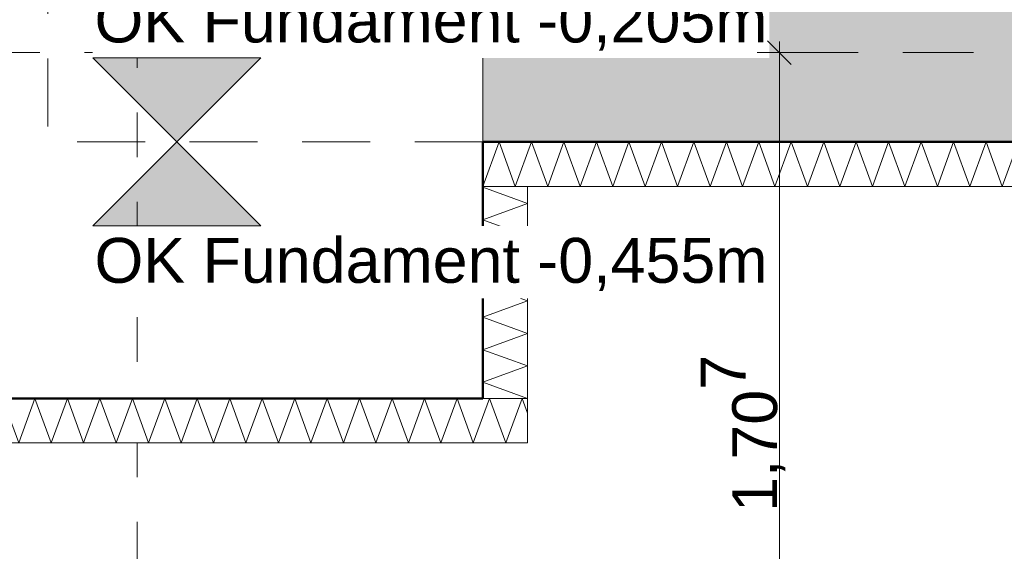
# Model space of a CAD drawing. Header units: metres. Extents: x -273 to 6, y -183 to 13.
# Tile 17 of 256: x -175.68 to -173.48, y -40.56 to -39.37. Entities that reach past the tile are written whole.
import ezdxf

# ---------------------------------------------------------------- set-up
doc = ezdxf.new("R2010")
doc.units = ezdxf.units.M
doc.header["$LTSCALE"] = 0.05
doc.header["$PDMODE"] = 1
doc.header["$PDSIZE"] = -2
doc.linetypes.add('ISO-02 Strichlinie', pattern=[3.81, 3.048, -0.762])
doc.linetypes.add('Linienart-53', pattern=[5.291531, 3.175, -1.058062, 0.352704, -0.705764])
doc.layers.get('0').update_dxf_attribs({"lineweight": 25})
for name, color, linetype, lineweight, true_color in [('00 -Bauelemente -Dämmung innen', 7, 'Continuous', 9, 0xff7fe6), ('30 -32 Gründung- 2 Flachgründungen u. Bodenplatten', 7, 'Continuous', 9, 0xff6633), ('30 -32 Gründung-4 Frostschürze', 7, 'Continuous', 9, 0x66aaff), ('70 -72 Beschriftung- 1 Beschriftung allgemein', 7, 'Continuous', 9, 0xff6633), ('70 -76 Bemaßung- 2 Allgemein', 7, 'Continuous', 5, 0x6666cc)]:
    doc.layers.add(name, color=color, linetype=linetype, lineweight=lineweight, true_color=true_color)
doc.layers.add('70 -71 Achsen- 1 Gebäudeachsen', color=7, linetype='Linienart-53', lineweight=18)
doc.layers.add('Keine', color=7, linetype='Continuous', lineweight=9)
doc.styles.add('Arial', font='arial.ttf')
doc.dimstyles.new('k+k_klein', dxfattribs={"dimtxt": 0.100689, "dimasz": 0.05302, "dimexe": 0.05, "dimexo": 0.15, "dimgap": 0.005, "dimtad": 1, "dimdec": 3, "dimtxsty": 'Arial', "dimblk": 'VW_SLASH-2', "dimblk1": 'VW_SLASH-2', "dimblk2": 'VW_SLASH-2', "dimcen": 0, "dimdle": 0.025, "dimadec": 3, "dimazin": 0, "dimtfac": 0.75, "dimtdec": 3, "dimtix": 1, "dimtmove": 0, "dimatfit": 0, "dimldrblk": 'VW_FILLEDARROW', "dimfxl": 0.1, "dimfxlon": 1, "dimfrac": 2, "dimtolj": 1, "dimarcsym": 0})

# ---------------------------------------------------------------- blocks, each defined once
blk = doc.blocks.new('_Achsen (3D)')
at = {"layer": '70 -71 Achsen- 1 Gebäudeachsen', "transparency": 33554687}
for p, q in [((-175.421, 3.8), (-175.421, -46.172)), ((-179.668, -39.447), (3.826, -39.447))]:
    blk.add_line(p, q, dxfattribs=at)
blk = doc.blocks.new('Gruppe-544')
at = {"color": 255, "linetype": 'Continuous', "lineweight": 5}
blk.add_wipeout([(-174.646, -39.747), (-168.596, -39.747), (-168.596, -39.647), (-174.646, -39.647)], dxfattribs=at).dxf.layer = '00 -Bauelemente -Dämmung innen'
blk = doc.blocks.new('Gruppe-545')
at = {"layer": '00 -Bauelemente -Dämmung innen', "color": 7, "transparency": 33554687, "flags": 128}
blk.add_lwpolyline([(-174.646, -39.747), (-174.6096, -39.647), (-174.5732, -39.747), (-174.5368, -39.647), (-174.5004, -39.747), (-174.464, -39.647), (-174.4276, -39.747), (-174.3912, -39.647), (-174.3548, -39.747), (-174.3184, -39.647), (-174.282, -39.747), (-174.2456, -39.647), (-174.2092, -39.747), (-174.1728, -39.647), (-174.1364, -39.747), (-174.1, -39.647), (-174.0636, -39.747), (-174.0273, -39.647), (-173.9909, -39.747), (-173.9545, -39.647), (-173.9181, -39.747), (-173.8817, -39.647), (-173.8453, -39.747), (-173.8089, -39.647), (-173.7725, -39.747), (-173.7361, -39.647), (-173.6997, -39.747), (-173.6633, -39.647), (-173.6269, -39.747), (-173.5905, -39.647), (-173.5541, -39.747), (-173.5177, -39.647), (-173.4813, -39.747), (-173.4449, -39.647)], dxfattribs=at)
blk = doc.blocks.new('Gruppe-546')
at = {"layer": '00 -Bauelemente -Dämmung innen', "color": 7, "linetype": 'Continuous', "lineweight": 9, "transparency": 33554687}
blk.add_line((-174.646, -39.647), (-174.646, -39.747), dxfattribs=at)
blk = doc.blocks.new('Gruppe-548')
at = {"color": 7, "transparency": 33554687}
blk.add_blockref('Gruppe-546', (0, 0), dxfattribs=at)
blk = doc.blocks.new('Gruppe-549')
at = {"layer": '00 -Bauelemente -Dämmung innen', "color": 7, "linetype": 'Continuous', "lineweight": 9, "transparency": 33554687}
blk.add_line((-168.596, -39.647), (-174.646, -39.647), dxfattribs=at)
blk = doc.blocks.new('Gruppe-550')
at = {"layer": '00 -Bauelemente -Dämmung innen', "color": 7, "linetype": 'Continuous', "lineweight": 9, "transparency": 33554687}
blk.add_line((-174.646, -39.747), (-168.596, -39.747), dxfattribs=at)
blk = doc.blocks.new('Gruppe-551')
at = {"color": 7, "transparency": 33554687}
for name in ['Gruppe-549', 'Gruppe-550']:
    blk.add_blockref(name, (0, 0), dxfattribs=at)
blk = doc.blocks.new('Gruppe-552')
at = {"layer": '00 -Bauelemente -Dämmung innen', "color": 7}
blk.add_blockref('Gruppe-544', (0, 0), dxfattribs=at)
at = {"color": 7, "transparency": 33554687}
for name in ['Gruppe-548', 'Gruppe-551']:
    blk.add_blockref(name, (0, 0), dxfattribs=at)
at = {"layer": '00 -Bauelemente -Dämmung innen', "color": 7, "transparency": 33554687}
blk.add_blockref('Gruppe-545', (0, 0), dxfattribs=at)
blk = doc.blocks.new('Gruppe-553')
at = {"layer": '00 -Bauelemente -Dämmung innen', "color": 7, "transparency": 33554687}
blk.add_blockref('Gruppe-552', (0, 0), dxfattribs=at)
at = {"layer": '00 -Bauelemente -Dämmung innen', "color": 0, "flags": 1}
for tag in ['prm0_value', 'prm1_value', 'prm2_value', 'prm3_value', 'prm4_value', 'prm5_value', 'prm6_value', 'IFC_UUID', 'instanceID', 'prm0_name', 'prm0_type', 'prm1_name', 'prm1_type', 'prm2_name', 'prm2_type', 'prm3_name', 'prm3_type', 'prm4_name', 'prm4_type', 'prm5_name', 'prm5_type', 'prm6_name', 'prm6_type']:
    blk.add_attdef(tag, (-174.646, -39.747), '', height=0.00018, dxfattribs=at)
blk = doc.blocks.new('Gruppe-1894')
at = {"color": 255, "linetype": 'Continuous', "lineweight": 5}
blk.add_wipeout([(-174.546, -40.222), (-174.546, -39.747), (-174.646, -39.747), (-174.646, -40.222)], dxfattribs=at).dxf.layer = '00 -Bauelemente -Dämmung innen'
blk = doc.blocks.new('Gruppe-1895')
at = {"layer": '00 -Bauelemente -Dämmung innen', "color": 7, "transparency": 33554687, "flags": 128}
blk.add_lwpolyline([(-174.546, -40.222), (-174.646, -40.1856), (-174.546, -40.1492), (-174.646, -40.1129), (-174.546, -40.0765), (-174.646, -40.0401), (-174.546, -40.0037), (-174.646, -39.9673), (-174.546, -39.9309), (-174.646, -39.8945), (-174.546, -39.8581), (-174.646, -39.8217), (-174.546, -39.7853), (-174.646, -39.7489), (-174.6409, -39.747)], dxfattribs=at)
blk = doc.blocks.new('Gruppe-1896')
at = {"layer": '00 -Bauelemente -Dämmung innen', "color": 7, "linetype": 'Continuous', "lineweight": 9, "transparency": 33554687}
blk.add_line((-174.646, -40.222), (-174.546, -40.222), dxfattribs=at)
blk = doc.blocks.new('Gruppe-1897')
at = {"layer": '00 -Bauelemente -Dämmung innen', "color": 7, "linetype": 'Continuous', "lineweight": 9, "transparency": 33554687}
blk.add_line((-174.546, -39.747), (-174.646, -39.747), dxfattribs=at)
blk = doc.blocks.new('Gruppe-1898')
at = {"color": 7, "transparency": 33554687}
for name in ['Gruppe-1897', 'Gruppe-1896']:
    blk.add_blockref(name, (0, 0), dxfattribs=at)
blk = doc.blocks.new('Gruppe-1899')
at = {"layer": '00 -Bauelemente -Dämmung innen', "color": 7, "linetype": 'Continuous', "lineweight": 9, "transparency": 33554687}
blk.add_line((-174.646, -39.747), (-174.646, -40.222), dxfattribs=at)
blk = doc.blocks.new('Gruppe-1900')
at = {"layer": '00 -Bauelemente -Dämmung innen', "color": 7, "linetype": 'Continuous', "lineweight": 9, "transparency": 33554687}
blk.add_line((-174.546, -40.222), (-174.546, -39.747), dxfattribs=at)
blk = doc.blocks.new('Gruppe-1901')
at = {"color": 7, "transparency": 33554687}
for name in ['Gruppe-1899', 'Gruppe-1900']:
    blk.add_blockref(name, (0, 0), dxfattribs=at)
blk = doc.blocks.new('Gruppe-1902')
at = {"layer": '00 -Bauelemente -Dämmung innen', "color": 7}
blk.add_blockref('Gruppe-1894', (0, 0), dxfattribs=at)
at = {"color": 7, "transparency": 33554687}
for name in ['Gruppe-1898', 'Gruppe-1901']:
    blk.add_blockref(name, (0, 0), dxfattribs=at)
at = {"layer": '00 -Bauelemente -Dämmung innen', "color": 7, "transparency": 33554687}
blk.add_blockref('Gruppe-1895', (0, 0), dxfattribs=at)
blk = doc.blocks.new('Gruppe-1903')
at = {"layer": '00 -Bauelemente -Dämmung innen', "color": 7, "transparency": 33554687}
blk.add_blockref('Gruppe-1902', (0, 0), dxfattribs=at)
at = {"layer": '00 -Bauelemente -Dämmung innen', "color": 0, "flags": 1}
for tag in ['prm0_value', 'prm1_value', 'prm2_value', 'prm3_value', 'prm4_value', 'prm5_value', 'prm6_value', 'IFC_UUID', 'instanceID', 'prm0_name', 'prm0_type', 'prm1_name', 'prm1_type', 'prm2_name', 'prm2_type', 'prm3_name', 'prm3_type', 'prm4_name', 'prm4_type', 'prm5_name', 'prm5_type', 'prm6_name', 'prm6_type']:
    blk.add_attdef(tag, (-174.646, -40.222), '', height=0.00018, dxfattribs=at)
blk = doc.blocks.new('Gruppe-1904')
at = {"color": 255, "linetype": 'Continuous', "lineweight": 5}
blk.add_wipeout([(-176.196, -40.322), (-174.546, -40.322), (-174.546, -40.222), (-176.196, -40.222)], dxfattribs=at).dxf.layer = '00 -Bauelemente -Dämmung innen'
blk = doc.blocks.new('Gruppe-1905')
at = {"layer": '00 -Bauelemente -Dämmung innen', "color": 7, "transparency": 33554687, "flags": 128}
blk.add_lwpolyline([(-176.196, -40.322), (-176.1596, -40.222), (-176.1232, -40.322), (-176.0868, -40.222), (-176.0504, -40.322), (-176.014, -40.222), (-175.9776, -40.322), (-175.9412, -40.222), (-175.9048, -40.322), (-175.8684, -40.222), (-175.832, -40.322), (-175.7956, -40.222), (-175.7592, -40.322), (-175.7228, -40.222), (-175.6864, -40.322), (-175.65, -40.222), (-175.6136, -40.322), (-175.5773, -40.222), (-175.5409, -40.322), (-175.5045, -40.222), (-175.4681, -40.322), (-175.4317, -40.222), (-175.3953, -40.322), (-175.3589, -40.222), (-175.3225, -40.322), (-175.2861, -40.222), (-175.2497, -40.322), (-175.2133, -40.222), (-175.1769, -40.322), (-175.1405, -40.222), (-175.1041, -40.322), (-175.0677, -40.222), (-175.0313, -40.322), (-174.9949, -40.222), (-174.9585, -40.322), (-174.9221, -40.222), (-174.8857, -40.322), (-174.8493, -40.222), (-174.8129, -40.322), (-174.7765, -40.222), (-174.7401, -40.322), (-174.7037, -40.222), (-174.6673, -40.322), (-174.6309, -40.222), (-174.5945, -40.322), (-174.5581, -40.222), (-174.546, -40.2554)], dxfattribs=at)
blk = doc.blocks.new('Gruppe-1906')
at = {"layer": '00 -Bauelemente -Dämmung innen', "color": 7, "linetype": 'Continuous', "lineweight": 9, "transparency": 33554687}
blk.add_line((-176.196, -40.222), (-176.196, -40.322), dxfattribs=at)
blk = doc.blocks.new('Gruppe-1907')
at = {"layer": '00 -Bauelemente -Dämmung innen', "color": 7, "linetype": 'Continuous', "lineweight": 9, "transparency": 33554687}
blk.add_line((-174.546, -40.322), (-174.546, -40.222), dxfattribs=at)
blk = doc.blocks.new('Gruppe-1908')
at = {"color": 7, "transparency": 33554687}
for name in ['Gruppe-1906', 'Gruppe-1907']:
    blk.add_blockref(name, (0, 0), dxfattribs=at)
blk = doc.blocks.new('Gruppe-1909')
at = {"layer": '00 -Bauelemente -Dämmung innen', "color": 7, "linetype": 'Continuous', "lineweight": 9, "transparency": 33554687}
blk.add_line((-174.546, -40.222), (-176.196, -40.222), dxfattribs=at)
blk = doc.blocks.new('Gruppe-1910')
at = {"layer": '00 -Bauelemente -Dämmung innen', "color": 7, "linetype": 'Continuous', "lineweight": 9, "transparency": 33554687}
blk.add_line((-176.196, -40.322), (-174.546, -40.322), dxfattribs=at)
blk = doc.blocks.new('Gruppe-1911')
at = {"color": 7, "transparency": 33554687}
for name in ['Gruppe-1909', 'Gruppe-1910']:
    blk.add_blockref(name, (0, 0), dxfattribs=at)
blk = doc.blocks.new('Gruppe-1912')
at = {"layer": '00 -Bauelemente -Dämmung innen', "color": 7}
blk.add_blockref('Gruppe-1904', (0, 0), dxfattribs=at)
at = {"color": 7, "transparency": 33554687}
for name in ['Gruppe-1908', 'Gruppe-1911']:
    blk.add_blockref(name, (0, 0), dxfattribs=at)
at = {"layer": '00 -Bauelemente -Dämmung innen', "color": 7, "transparency": 33554687}
blk.add_blockref('Gruppe-1905', (0, 0), dxfattribs=at)
blk = doc.blocks.new('Gruppe-1913')
at = {"layer": '00 -Bauelemente -Dämmung innen', "color": 7, "transparency": 33554687}
blk.add_blockref('Gruppe-1912', (0, 0), dxfattribs=at)
at = {"layer": '00 -Bauelemente -Dämmung innen', "color": 0, "flags": 1}
for tag in ['prm0_value', 'prm1_value', 'prm2_value', 'prm3_value', 'prm4_value', 'prm5_value', 'prm6_value', 'IFC_UUID', 'instanceID', 'prm0_name', 'prm0_type', 'prm1_name', 'prm1_type', 'prm2_name', 'prm2_type', 'prm3_name', 'prm3_type', 'prm4_name', 'prm4_type', 'prm5_name', 'prm5_type', 'prm6_name', 'prm6_type']:
    blk.add_attdef(tag, (-176.196, -40.322), '', height=0.00018, dxfattribs=at)
blk = doc.blocks.new('Gruppe-2378')
at = {"layer": '30 -32 Gründung- 2 Flachgründungen u. Bodenplatten', "flags": 128}
blk.add_lwpolyline([(-176.196, -38.672), (-174.646, -38.672), (-174.646, -40.222), (-176.196, -40.222)], close=True, dxfattribs=at)
at = {"color": 255}
blk.add_wipeout([(-176.1521, -38.8434), (-175.2238, -38.8434), (-175.2238, -38.6811), (-176.1521, -38.6811)], dxfattribs=at).dxf.layer = '70 -72 Beschriftung- 1 Beschriftung allgemein'
at = {"layer": '70 -72 Beschriftung- 1 Beschriftung allgemein', "insert": (-176.1521, -38.7081), "char_height": 0.100689, "attachment_point": 1, "line_spacing_factor": 0.970891, "style": 'Arial'}
blk.add_mtext('EF 1,55/1,55m', dxfattribs=at)
at = {"color": 255}
blk.add_wipeout([(-176.1521, -39.3302), (-174.8668, -39.3302), (-174.8668, -38.8434), (-176.1521, -38.8434)], dxfattribs=at).dxf.layer = '70 -72 Beschriftung- 1 Beschriftung allgemein'
at = {"layer": '70 -72 Beschriftung- 1 Beschriftung allgemein', "insert": (-176.1521, -38.8704), "char_height": 0.100689, "attachment_point": 1, "line_spacing_factor": 0.970891, "style": 'Arial'}
blk.add_mtext('OK innen=-0,205m\\POK außen=-0,455m \\PUK=-1,455m', dxfattribs=at)
blk = doc.blocks.new('_FU_2D LP5 (2D)')
at = {"layer": '00 -Bauelemente -Dämmung innen', "color": 7}
blk.add_blockref('Gruppe-553', (0, 0), dxfattribs=at)
at = {"layer": '30 -32 Gründung-4 Frostschürze', "linetype": 'Continuous', "lineweight": 0, "transparency": 33554534}
blk.add_hatch(color=161, dxfattribs=at).paths.add_polyline_path([(-168.59599996, -39.64704198), (-174.64599996, -39.64704198), (-174.64599996, -39.34704198), (-168.59599996, -39.34704198)])
at = {"layer": '30 -32 Gründung- 2 Flachgründungen u. Bodenplatten', "linetype": 'ISO-02 Strichlinie', "flags": 128}
blk.add_lwpolyline([(-174.64599996, -39.64704198), (-175.62099996, -39.64704198), (-175.62099996, -38.67204198)], dxfattribs=at)
at = {"layer": '30 -32 Gründung-4 Frostschürze', "flags": 128}
blk.add_lwpolyline([(-168.59599996, -39.64704198), (-174.64599996, -39.64704198), (-174.64599996, -39.34704198), (-168.59599996, -39.34704198)], close=True, dxfattribs=at)
at = {"layer": '00 -Bauelemente -Dämmung innen', "color": 7}
blk.add_blockref('Gruppe-1903', (0, 0), dxfattribs=at)
blk.add_blockref('Gruppe-1913', (0, 0), dxfattribs=at)
at = {"layer": '30 -32 Gründung- 2 Flachgründungen u. Bodenplatten', "color": 7}
blk.add_blockref('Gruppe-2378', (0, 0), dxfattribs=at)
at = {"layer": '70 -72 Beschriftung- 1 Beschriftung allgemein', "color": 103, "lineweight": 50, "true_color": 0x66cc7f, "flags": 128}
blk.add_lwpolyline([(-176.02099996, -11.09704198), (-176.02099996, -12.29704198), (-175.62099996, -12.29704198), (-175.62099996, -18.69704198), (-176.67099996, -18.69704198), (-176.67099996, -24.19704197), (-175.62099996, -24.19704198), (-175.62099996, -30.09704198), (-176.52099996, -30.09704198), (-176.52099996, -32.29704198), (-175.62099996, -32.29704198), (-175.62099996, -38.67204198), (-176.19599996, -38.67204198), (-176.19599996, -40.22204198), (-174.64599996, -40.22204198), (-174.64599996, -39.64704198), (-168.59599996, -39.64704198), (-168.59599996, -40.22204198), (-167.04599996, -40.22204198), (-167.04599996, -39.64704198), (-160.82099996, -39.64704198), (-160.82099996, -40.04704198), (-159.62099996, -40.04704198)], dxfattribs=at)
blk = doc.blocks.new('VW_SLASH-2')
at = {"color": 0, "linetype": 'ByBlock', "lineweight": -2, "transparency": 16777216}
blk.add_line((0.472, 0), (-1, 0), dxfattribs=at)
at = {"color": 0, "lineweight": 5, "transparency": 16777216, "flags": 128}
blk.add_lwpolyline([(0.5, 0.5), (-0.5, -0.5)], dxfattribs=at)
blk = doc.blocks.new('*D2866')
at = {"layer": '70 -76 Bemaßung- 2 Allgemein', "color": 0, "lineweight": -2}
for p, q in [((-178.168, -8.497), (-178.318, -8.497)), ((-178.268, -39.394), (-178.268, -8.5501)), ((-178.168, -39.447), (-178.318, -39.447))]:
    blk.add_line(p, q, dxfattribs=at)
at = {"layer": 'Defpoints', "color": 0}
for p in [(-178.268, -8.497), (-174.321, -8.497), (-174.646, -39.447)]:
    blk.add_point(p, dxfattribs=at)
at = {"layer": '70 -76 Bemaßung- 2 Allgemein', "color": 0, "lineweight": -2, "xscale": 0.05302001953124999, "yscale": 0.05302001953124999, "zscale": 0.05302001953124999}
for p, rotation in [((-178.268, -8.497), 90), ((-178.268, -39.447), 270)]:
    blk.add_blockref('VW_SLASH-2', p, dxfattribs=dict(at, rotation=rotation))
at = {"layer": '70 -76 Bemaßung- 2 Allgemein', "color": 0, "insert": (-178.3335, -23.972), "char_height": 0.10069, "attachment_point": 5, "rotation": 90, "style": 'Arial'}
blk.add_mtext('\\A1;30,95', dxfattribs=at)
blk = doc.blocks.new('VW_FILLEDARROW')
at = {"linetype": 'Continuous', "lineweight": 0, "transparency": 16777216}
blk.add_hatch(color=0, dxfattribs=at).paths.add_polyline_path([(-2.829, 0.758), (0, 0), (-2.829, -0.758)])
at = {"color": 0, "lineweight": 5, "transparency": 16777216, "flags": 128}
blk.add_lwpolyline([(-2.829, 0.758), (0, 0), (-2.829, -0.758)], close=True, dxfattribs=at)
blk = doc.blocks.new('*D2867')
at = {"layer": '70 -76 Bemaßung- 2 Allgemein', "color": 0, "lineweight": -2}
for p, q in [((-178.168, -39.447), (-178.318, -39.447)), ((-178.268, -39.594), (-178.268, -39.5001)), ((-178.168, -39.647), (-178.318, -39.647))]:
    blk.add_line(p, q, dxfattribs=at)
at = {"layer": 'Defpoints', "color": 0}
for p in [(-178.268, -39.447), (-174.646, -39.447), (-174.646, -39.647)]:
    blk.add_point(p, dxfattribs=at)
at = {"layer": '70 -76 Bemaßung- 2 Allgemein', "color": 0, "lineweight": -2, "xscale": 0.05302001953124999, "yscale": 0.05302001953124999, "zscale": 0.05302001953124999}
for p, rotation in [((-178.268, -39.447), 90), ((-178.268, -39.647), 270)]:
    blk.add_blockref('VW_SLASH-2', p, dxfattribs=dict(at, rotation=rotation))
at = {"layer": '70 -76 Bemaßung- 2 Allgemein', "color": 0, "insert": (-178.3244, -39.547), "char_height": 0.10069, "attachment_point": 5, "rotation": 90, "style": 'Arial'}
blk.add_mtext('\\A1;20', dxfattribs=at)
blk = doc.blocks.new('*D3056')
at = {"layer": '70 -76 Bemaßung- 2 Allgemein', "color": 0, "lineweight": -2}
for p, q in [((-177.768, -39.294), (-177.768, -39.241)), ((-177.668, -39.347), (-177.818, -39.347)), ((-177.768, -39.447), (-177.768, -39.347)), ((-177.668, -39.447), (-177.818, -39.447)), ((-177.768, -39.5001), (-177.768, -39.5531))]:
    blk.add_line(p, q, dxfattribs=at)
at = {"layer": 'Defpoints', "color": 0}
for p in [(-177.768, -39.347), (-174.646, -39.347), (-174.646, -39.447)]:
    blk.add_point(p, dxfattribs=at)
at = {"layer": '70 -76 Bemaßung- 2 Allgemein', "color": 0, "lineweight": -2, "xscale": 0.05302001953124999, "yscale": 0.05302001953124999, "zscale": 0.05302001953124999}
for p, rotation in [((-177.768, -39.347), 270), ((-177.768, -39.447), 90)]:
    blk.add_blockref('VW_SLASH-2', p, dxfattribs=dict(at, rotation=rotation))
at = {"layer": '70 -76 Bemaßung- 2 Allgemein', "color": 0, "insert": (-177.8769, -39.397), "char_height": 0.10069, "attachment_point": 5, "rotation": 90, "style": 'Arial'}
blk.add_mtext('\\A1;10', dxfattribs=at)
blk = doc.blocks.new('*D3057')
at = {"layer": '70 -76 Bemaßung- 2 Allgemein', "color": 0, "lineweight": -2}
for p, q in [((-177.668, -39.447), (-177.818, -39.447)), ((-177.768, -39.594), (-177.768, -39.5001)), ((-177.668, -39.647), (-177.818, -39.647))]:
    blk.add_line(p, q, dxfattribs=at)
at = {"layer": 'Defpoints', "color": 0}
for p in [(-177.768, -39.447), (-174.646, -39.447), (-174.646, -39.647)]:
    blk.add_point(p, dxfattribs=at)
at = {"layer": '70 -76 Bemaßung- 2 Allgemein', "color": 0, "lineweight": -2, "xscale": 0.05302001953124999, "yscale": 0.05302001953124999, "zscale": 0.05302001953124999}
for p, rotation in [((-177.768, -39.447), 90), ((-177.768, -39.647), 270)]:
    blk.add_blockref('VW_SLASH-2', p, dxfattribs=dict(at, rotation=rotation))
at = {"layer": '70 -76 Bemaßung- 2 Allgemein', "color": 0, "insert": (-177.8244, -39.547), "char_height": 0.10069, "attachment_point": 5, "rotation": 90, "style": 'Arial'}
blk.add_mtext('\\A1;20', dxfattribs=at)
blk = doc.blocks.new('*D3060')
at = {"layer": '70 -76 Bemaßung- 2 Allgemein', "color": 0, "lineweight": -2}
for p, q in [((-176.196, -43.672), (-176.196, -43.822)), ((-175.421, -43.672), (-175.421, -43.822)), ((-175.474, -43.772), (-176.143, -43.772))]:
    blk.add_line(p, q, dxfattribs=at)
at = {"layer": 'Defpoints', "color": 0}
for p in [(-176.196, -40.222), (-175.421, -40.222), (-176.196, -43.772)]:
    blk.add_point(p, dxfattribs=at)
at = {"layer": '70 -76 Bemaßung- 2 Allgemein', "color": 0, "lineweight": -2, "xscale": 0.05302001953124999, "yscale": 0.05302001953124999, "zscale": 0.05302001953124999, "rotation": 180}
blk.add_blockref('VW_SLASH-2', (-176.196, -43.772), dxfattribs=at)
at = {"layer": '70 -76 Bemaßung- 2 Allgemein', "color": 0, "lineweight": -2, "xscale": 0.05302001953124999, "yscale": 0.05302001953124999, "zscale": 0.05302001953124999}
blk.add_blockref('VW_SLASH-2', (-175.421, -43.772), dxfattribs=at)
at = {"layer": '70 -76 Bemaßung- 2 Allgemein', "color": 0, "insert": (-175.8085, -43.6998), "char_height": 0.100689, "attachment_point": 5, "style": 'Arial'}
blk.add_mtext('\\A1;77\\S5^ ;', dxfattribs=at)
blk = doc.blocks.new('*D3061')
at = {"layer": '70 -76 Bemaßung- 2 Allgemein', "color": 0, "lineweight": -2}
for p, q in [((-175.421, -43.672), (-175.421, -43.822)), ((-174.646, -43.672), (-174.646, -43.822)), ((-174.699, -43.772), (-175.368, -43.772))]:
    blk.add_line(p, q, dxfattribs=at)
at = {"layer": 'Defpoints', "color": 0}
for p in [(-175.421, -40.222), (-174.646, -40.222), (-175.421, -43.772)]:
    blk.add_point(p, dxfattribs=at)
at = {"layer": '70 -76 Bemaßung- 2 Allgemein', "color": 0, "lineweight": -2, "xscale": 0.05302001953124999, "yscale": 0.05302001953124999, "zscale": 0.05302001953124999, "rotation": 180}
blk.add_blockref('VW_SLASH-2', (-175.421, -43.772), dxfattribs=at)
at = {"layer": '70 -76 Bemaßung- 2 Allgemein', "color": 0, "lineweight": -2, "xscale": 0.05302001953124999, "yscale": 0.05302001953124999, "zscale": 0.05302001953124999}
blk.add_blockref('VW_SLASH-2', (-174.646, -43.772), dxfattribs=at)
at = {"layer": '70 -76 Bemaßung- 2 Allgemein', "color": 0, "insert": (-175.0335, -43.6998), "char_height": 0.100689, "attachment_point": 5, "style": 'Arial'}
blk.add_mtext('\\A1;77\\S5^ ;', dxfattribs=at)
blk = doc.blocks.new('*D3062')
at = {"layer": '70 -76 Bemaßung- 2 Allgemein', "color": 0, "lineweight": -2}
for p, q in [((-174.646, -43.672), (-174.646, -43.822)), ((-174.546, -43.672), (-174.546, -43.822)), ((-174.699, -43.772), (-174.752, -43.772)), ((-174.546, -43.772), (-174.646, -43.772)), ((-174.493, -43.772), (-174.44, -43.772))]:
    blk.add_line(p, q, dxfattribs=at)
at = {"layer": 'Defpoints', "color": 0}
for p in [(-174.646, -40.222), (-174.546, -40.322), (-174.646, -43.772)]:
    blk.add_point(p, dxfattribs=at)
at = {"layer": '70 -76 Bemaßung- 2 Allgemein', "color": 0, "lineweight": -2, "xscale": 0.05302001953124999, "yscale": 0.05302001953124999, "zscale": 0.05302001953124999}
blk.add_blockref('VW_SLASH-2', (-174.646, -43.772), dxfattribs=at)
at = {"layer": '70 -76 Bemaßung- 2 Allgemein', "color": 0, "lineweight": -2, "xscale": 0.05302001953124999, "yscale": 0.05302001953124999, "zscale": 0.05302001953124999, "rotation": 180}
blk.add_blockref('VW_SLASH-2', (-174.546, -43.772), dxfattribs=at)
at = {"layer": '70 -76 Bemaßung- 2 Allgemein', "color": 0, "insert": (-174.596, -43.9837), "char_height": 0.10069, "attachment_point": 5, "style": 'Arial'}
blk.add_mtext('\\A1;10', dxfattribs=at)
blk = doc.blocks.new('*D3063')
at = {"layer": '70 -76 Bemaßung- 2 Allgemein', "color": 0, "lineweight": -2}
for p, q in [((-174.546, -43.672), (-174.546, -43.822)), ((-168.696, -43.672), (-168.696, -43.822)), ((-168.749, -43.772), (-174.493, -43.772))]:
    blk.add_line(p, q, dxfattribs=at)
at = {"layer": 'Defpoints', "color": 0}
for p in [(-174.546, -40.322), (-168.696, -40.322), (-174.546, -43.772)]:
    blk.add_point(p, dxfattribs=at)
at = {"layer": '70 -76 Bemaßung- 2 Allgemein', "color": 0, "lineweight": -2, "xscale": 0.05302001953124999, "yscale": 0.05302001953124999, "zscale": 0.05302001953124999, "rotation": 180}
blk.add_blockref('VW_SLASH-2', (-174.546, -43.772), dxfattribs=at)
at = {"layer": '70 -76 Bemaßung- 2 Allgemein', "color": 0, "lineweight": -2, "xscale": 0.05302001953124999, "yscale": 0.05302001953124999, "zscale": 0.05302001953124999}
blk.add_blockref('VW_SLASH-2', (-168.696, -43.772), dxfattribs=at)
at = {"layer": '70 -76 Bemaßung- 2 Allgemein', "color": 0, "insert": (-171.621, -43.7066), "char_height": 0.10069, "attachment_point": 5, "style": 'Arial'}
blk.add_mtext('\\A1;5,85', dxfattribs=at)
blk = doc.blocks.new('Gruppe-2905')
at = {"color": 255}
for points in [[(-175.5204, -39.4588), (-174.0038, -39.4588), (-174.0038, -39.2965), (-175.5204, -39.2965)], [(-175.5204, -39.9975), (-174.0038, -39.9975), (-174.0038, -39.8353), (-175.5204, -39.8353)]]:
    blk.add_wipeout(points, dxfattribs=at).dxf.layer = '70 -72 Beschriftung- 1 Beschriftung allgemein'
at = {"layer": '30 -32 Gründung- 2 Flachgründungen u. Bodenplatten', "linetype": 'Continuous', "lineweight": 0, "transparency": 33554687}
for points in [[(-175.5204, -39.4588), (-175.3322, -39.647), (-175.1439, -39.4588)], [(-175.5204, -39.8353), (-175.3322, -39.647), (-175.1439, -39.8353)]]:
    blk.add_hatch(color=7, dxfattribs=at).paths.add_polyline_path(points)
at = {"layer": '30 -32 Gründung- 2 Flachgründungen u. Bodenplatten', "flags": 128}
for points in [[(-175.5204, -39.4588), (-175.3322, -39.647), (-175.1439, -39.4588)], [(-175.5204, -39.8353), (-175.3322, -39.647), (-175.1439, -39.8353)]]:
    blk.add_lwpolyline(points, close=True, dxfattribs=at)
at = {"layer": '70 -72 Beschriftung- 1 Beschriftung allgemein', "char_height": 0.100689, "attachment_point": 2, "line_spacing_factor": 0.970891, "style": 'Arial'}
for s, insert in [('OK Fundament -0,205m', (-174.7621, -39.3236)), ('OK Fundament -0,455m', (-174.7621, -39.8623))]:
    blk.add_mtext(s, dxfattribs=dict(at, insert=insert))
blk = doc.blocks.new('*D4172')
at = {"layer": '70 -76 Bemaßung- 2 Allgemein', "color": 0, "lineweight": -2}
for p, q in [((-173.881, -39.447), (-174.031, -39.447)), ((-173.981, -41.101), (-173.981, -39.5001)), ((-173.881, -41.154), (-174.031, -41.154))]:
    blk.add_line(p, q, dxfattribs=at)
at = {"layer": 'Defpoints', "color": 0}
for p in [(-173.981, -39.447), (-173.481, -39.447), (-172.5947, -41.154)]:
    blk.add_point(p, dxfattribs=at)
at = {"layer": '70 -76 Bemaßung- 2 Allgemein', "color": 0, "lineweight": -2, "xscale": 0.05302001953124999, "yscale": 0.05302001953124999, "zscale": 0.05302001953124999}
for p, rotation in [((-173.981, -39.447), 90), ((-173.981, -41.154), 270)]:
    blk.add_blockref('VW_SLASH-2', p, dxfattribs=dict(at, rotation=rotation))
at = {"layer": '70 -76 Bemaßung- 2 Allgemein', "color": 0, "insert": (-174.0624, -40.3005), "char_height": 0.100689, "attachment_point": 5, "rotation": 90, "style": 'Arial'}
blk.add_mtext('\\A1;1,70\\S7^ ;', dxfattribs=at)
blk = doc.blocks.new('*D4173')
at = {"layer": '70 -76 Bemaßung- 2 Allgemein', "color": 0, "lineweight": -2}
for p, q in [((-173.881, -41.154), (-174.031, -41.154)), ((-173.981, -41.901), (-173.981, -41.2071)), ((-173.881, -41.954), (-174.031, -41.954))]:
    blk.add_line(p, q, dxfattribs=at)
at = {"layer": 'Defpoints', "color": 0}
for p in [(-173.981, -41.154), (-172.5947, -41.154), (-172.5947, -41.954)]:
    blk.add_point(p, dxfattribs=at)
at = {"layer": '70 -76 Bemaßung- 2 Allgemein', "color": 0, "lineweight": -2, "xscale": 0.05302001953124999, "yscale": 0.05302001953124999, "zscale": 0.05302001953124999}
for p, rotation in [((-173.981, -41.154), 90), ((-173.981, -41.954), 270)]:
    blk.add_blockref('VW_SLASH-2', p, dxfattribs=dict(at, rotation=rotation))
at = {"layer": '70 -76 Bemaßung- 2 Allgemein', "color": 0, "insert": (-174.0374, -41.554), "char_height": 0.10069, "attachment_point": 5, "rotation": 90, "style": 'Arial'}
blk.add_mtext('\\A1;80', dxfattribs=at)
blk = doc.blocks.new('Gruppe-2784')
at = {"layer": '70 -76 Bemaßung- 2 Allgemein'}
for base, p1, p2, text, picture, middle in [((-178.26799996, -8.49704198), (-174.64599996, -39.44704198), (-174.32099996, -8.49704198), '30,95', '*D2866', (-178.3334635, -23.97204198)), ((-178.26799996, -39.44704198), (-174.64599996, -39.64704198), (-174.64599996, -39.44704198), '20', '*D2867', (-178.32440152, -39.54704198))]:
    dim = blk.add_linear_dim(base=base, p1=p1, p2=p2, angle=270, text=text, dimstyle='k+k_klein', override={"dimtxt": 0.100689, "dimgap": 0.005, "dimdec": 8, "dimpost": '<>', "dimtxsty": 'Arial', "dimtmove": 2}, dxfattribs=at)
    dim.commit()
    dim.dimension.update_dxf_attribs({"geometry": picture, "text_midpoint": middle})
blk = doc.blocks.new('Gruppe-2790')
at = {"layer": '70 -76 Bemaßung- 2 Allgemein'}
for base, p1, p2, text, override, picture, middle in [((-177.76799996, -39.34704198), (-174.64599996, -39.44704198), (-174.64599996, -39.34704198), '10', {"dimtxt": 0.100689, "dimgap": 0.005, "dimdec": 8, "dimpost": '<>', "dimtxsty": 'Arial', "dimtix": 0, "dimtmove": 2}, '*D3056', (-177.87690152, -39.39704198)), ((-177.76799996, -39.44704198), (-174.64599996, -39.64704198), (-174.64599996, -39.44704198), '20', {"dimtxt": 0.100689, "dimgap": 0.005, "dimdec": 8, "dimpost": '<>', "dimtxsty": 'Arial', "dimtmove": 2}, '*D3057', (-177.82440152, -39.54704198))]:
    dim = blk.add_linear_dim(base=base, p1=p1, p2=p2, angle=270, text=text, dimstyle='k+k_klein', override=override, dxfattribs=at)
    dim.commit()
    dim.dimension.update_dxf_attribs({"geometry": picture, "text_midpoint": middle})
blk = doc.blocks.new('Gruppe-2791')
at = {"layer": '70 -76 Bemaßung- 2 Allgemein'}
for base, p1, p2, text, override, picture, middle in [((-176.19599996, -43.77204198), (-175.42099996, -40.22204198), (-176.19599996, -40.22204198), '77\\S5^ ;', {"dimtxt": 0.100689, "dimgap": 0.005, "dimdec": 8, "dimpost": '<>', "dimtxsty": 'Arial', "dimtmove": 2}, '*D3060', (-175.80849996, -43.69976518)), ((-175.42099996, -43.77204198), (-174.64599996, -40.22204198), (-175.42099996, -40.22204198), '77\\S5^ ;', {"dimtxt": 0.100689, "dimgap": 0.005, "dimdec": 8, "dimpost": '<>', "dimtxsty": 'Arial', "dimtmove": 2}, '*D3061', (-175.03349996, -43.69976518)), ((-174.64599996, -43.77204198), (-174.54599996, -40.32204198), (-174.64599996, -40.22204198), '10', {"dimtxt": 0.100689, "dimgap": 0.005, "dimdec": 8, "dimpost": '<>', "dimtxsty": 'Arial', "dimtix": 0, "dimtmove": 2}, '*D3062', (-174.59599996, -43.98374666)), ((-174.54599996, -43.77204198), (-168.69599996, -40.32204198), (-174.54599996, -40.32204198), '5,85', {"dimtxt": 0.100689, "dimgap": 0.005, "dimdec": 8, "dimpost": '<>', "dimtxsty": 'Arial', "dimtmove": 2}, '*D3063', (-171.62099996, -43.70657844))]:
    dim = blk.add_linear_dim(base=base, p1=p1, p2=p2, text=text, dimstyle='k+k_klein', override=override, dxfattribs=at)
    dim.commit()
    dim.dimension.update_dxf_attribs({"geometry": picture, "text_midpoint": middle})
blk = doc.blocks.new('Gruppe-2963')
at = {"layer": '70 -76 Bemaßung- 2 Allgemein'}
for base, p1, p2, text, picture, middle in [((-173.98099996, -39.44704198), (-172.59469996, -41.15404198), (-173.48099996, -39.44704198), '1,70\\S7^ ;', '*D4172', (-174.06238909, -40.30054198)), ((-173.98099996, -41.15404198), (-172.59469996, -41.95404198), (-172.59469996, -41.15404198), '80', '*D4173', (-174.03740152, -41.55404198))]:
    dim = blk.add_linear_dim(base=base, p1=p1, p2=p2, angle=270, text=text, dimstyle='k+k_klein', override={"dimtxt": 0.100689, "dimgap": 0.005, "dimdec": 8, "dimpost": '<>', "dimtxsty": 'Arial', "dimtmove": 2}, dxfattribs=at)
    dim.commit()
    dim.dimension.update_dxf_attribs({"geometry": picture, "text_midpoint": middle})
blk = doc.blocks.new('_FU_2D Bemaßung_ Beschriftung (3D)')
at = {"layer": '70 -76 Bemaßung- 2 Allgemein'}
for name in ['Gruppe-2784', 'Gruppe-2790', 'Gruppe-2791']:
    blk.add_blockref(name, (0, 0), dxfattribs=at)
at = {"layer": '70 -72 Beschriftung- 1 Beschriftung allgemein', "color": 7}
blk.add_blockref('Gruppe-2905', (0, 0), dxfattribs=at)
at = {"layer": '70 -76 Bemaßung- 2 Allgemein'}
blk.add_blockref('Gruppe-2963', (0, 0), dxfattribs=at)

msp = doc.modelspace()

# ---------------------------------------------------------------- block references
at = {"layer": 'Keine', "color": 1}
msp.add_blockref('_Achsen (3D)', (0, 0), dxfattribs=at)

# ---------------------------------------------------------------- next in the draw order: block references
msp.add_blockref('_FU_2D LP5 (2D)', (0, 0), dxfattribs=at)

# ---------------------------------------------------------------- next in the draw order: block references
msp.add_blockref('_FU_2D Bemaßung_ Beschriftung (3D)', (0, 0), dxfattribs=at)

doc.saveas('drawing.dxf')
